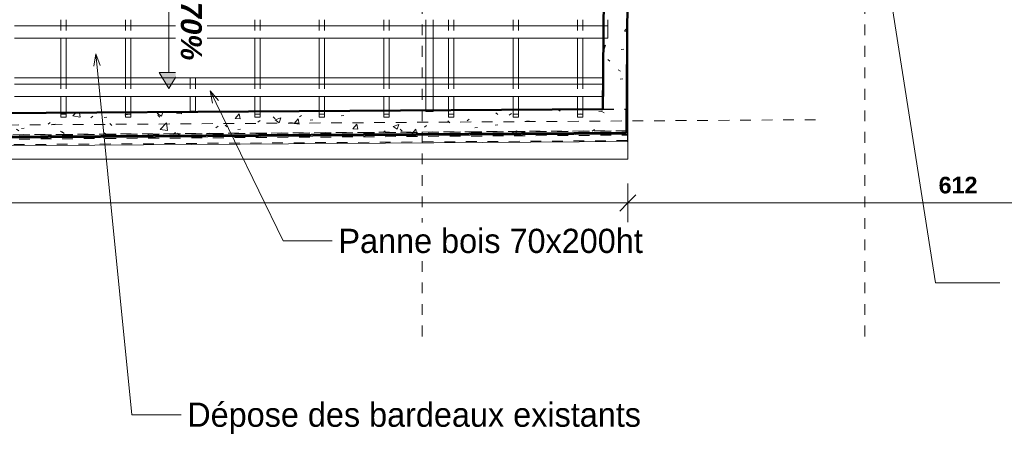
# Model space of a CAD drawing. Header units: metres. Extents: x -16.9 to 14.1, y -10.5 to 9.6.
# Tile 11 of 26: x -6 to 3.2, y -10.5 to -6.6. Entities that reach past the tile are written whole.
import ezdxf

# ---------------------------------------------------------------- set-up
doc = ezdxf.new("R2010")
doc.units = ezdxf.units.M
doc.linetypes.add('Ligne de quadrillage', pattern=[0.022225, 0.0127, -0.003175, 0.003175, -0.003175])
doc.linetypes.add('Tiret', pattern=[0.00635, 0.003175, -0.003175])
for name, color, linetype, lineweight in [('A-ANNO-DIMS', 211, 'Continuous', 9), ('A-ANNO-DIMS-75', 211, 'Continuous', 9), ('A-ANNO-NOTE', 131, 'Continuous', 9), ('A-ROOF', 132, 'Continuous', 18), ('A-WALL', 113, 'Continuous', 25), ('A-WALL-HDLN', 110, 'Tiret', 25), ('A-WALL-PATT', 111, 'Continuous', 50), ('G-ANNO-TEXT', 231, 'Continuous', 9), ('S-BEAM', 12, 'Continuous', 18), ('S-BEAM-HDLN', 1, 'Tiret', 18), ('S-GRID', 1, 'Continuous', 9)]:
    doc.layers.add(name, color=color, linetype=linetype, lineweight=lineweight)
doc.styles.add('Arial_B_1', font='arialbd.ttf', dxfattribs={"height": 0.154762})
doc.styles.add('Arial_B_I', font='arialbi.ttf', dxfattribs={"height": 0.195})
doc.styles.add('Bodoni MT_B_I', font='BOD_BI.TTF', dxfattribs={"height": 0.225})
doc.dimstyles.new('Cotation_cm', dxfattribs={"dimscale": 0.3048, "dimtxt": 0.153039, "dimasz": 0.492126, "dimexe": 0.590551, "dimexo": 0.0625, "dimgap": 0.147638, "dimtad": 1, "dimdec": 0, "dimlfac": 100, "dimzin": 0, "dimdsep": 46, "dimtxsty": 'Arial_B_1', "dimblk1": 'OBLIQUE', "dimblk2": 'OBLIQUE', "dimsah": 1, "dimcen": 0.09, "dimazin": 0, "dimtfac": 1, "dimtdec": 4, "dimtix": 1, "dimtmove": 0, "dimatfit": 3, "dimfxl": 0.590551, "dimfxlon": 1, "dimtvp": 1, "dimtfill": 1, "dimtolj": 1, "dimtzin": 0, "dimarcsym": 2})
pattern_1 = [(50, (0, 0), (0.546555, -0.047815), [0.05715, -0.62865]), (355, (0, 0), (-0.105728, 0.573166), [0.04572, -0.50292]), (100.451, (0.04555, -0.004), (0.440828, 0.52535), [0.04857, -0.53427]), (46.184, (0, 0.1524), (0.813237, -0.12613), [0.08572, -0.94297]), (96.636, (0.0678, 0.1419), (0.71221, 0.74229), [0.07286, -0.80141]), (351.184, (0, 0.1524), (0.712217, 0.742274), [0.06858, -0.75438]), (21, (0.0762, 0.1143), (0.454846, -0.306795), [0.05715, -0.62865]), (326, (0.0762, 0.1143), (0.185405, 0.55256), [0.04572, -0.50292]), (71.451, (0.1141, 0.08873), (0.64025, 0.245763), [0.04857, -0.53427]), (37.5, (0, 0), (0.009261, 0.2536672), [0.02515, -0.47168, 0.02515, -0.48539, -0.50482]), (37.5, (0, 0), (0.009261, 0.2536672), [-1.007, 0.02515, -0.47968]), (7.5, (0, 0), (0.200456, 0.300546), [0.02515, -0.26594, 0.02515, -0.46025, -0.1924]), (7.5, (0, 0), (0.200456, 0.300546), [-0.77648, 0.02515, -0.16726]), (327.5, (-0.16993, 0), (0.406768, -0.017188), [0.02515, -0.16535, 0.02515, -0.56921, -0.78867]), (327.5, (-0.16993, 0), (0.406768, -0.017188), [-0.78486, 0.02515, -0.76352]), (317.5, (-0.24613, 0), (0.444383, 0.07628), [0.02515, -0.2225, 0.02515, -0.36957, -0.56007]), (317.5, (-0.24613, 0), (0.444383, 0.07628), [-0.64237, 0.02515, -0.53492])]

# ---------------------------------------------------------------- blocks, each defined once
blk = doc.blocks.new('DIMBLOCK12-PH R_1 EXISTANT')
at = {"layer": 'A-ANNO-DIMS-75'}
for p, q in [((-15.1937, -8.3315), (-15.1937, -8.1515)), ((-0.3381, -8.3315), (-0.3381, -8.1515)), ((-15.1937, -8.3315), (-0.3381, -8.3315)), ((-15.1937, -8.3315), (-15.1937, -8.5115)), ((-0.3381, -8.3315), (-0.3381, -8.5115))]:
    blk.add_line(p, q, dxfattribs=at)
at = {"layer": 'A-ANNO-DIMS-75', "lineweight": 35}
for p, q in [((-15.1937, -8.3315), (-15.1187, -8.2565)), ((-0.3381, -8.3315), (-0.2631, -8.2565)), ((-15.1937, -8.3315), (-15.2687, -8.4065)), ((-0.3381, -8.3315), (-0.4131, -8.4065))]:
    blk.add_line(p, q, dxfattribs=at)
at = {"layer": 'A-ANNO-DIMS-75', "color": 0, "insert": (-7.9991, -8.088), "char_height": 0.15476, "width": 0.559685, "attachment_point": 1, "line_spacing_factor": 0.941778, "style": 'Arial_B_1', "bg_fill": 3, "box_fill_scale": 1.25, "bg_fill_color": 256, "bg_fill_true_color": 13158600, "bg_fill_transparency": 0}
blk.add_mtext('1486', dxfattribs=at)
blk = doc.blocks.new('_Oblique')
at = {"color": 0, "linetype": 'ByBlock', "lineweight": -2}
blk.add_line((-0.5, -0.5), (0.5, 0.5), dxfattribs=at)
blk = doc.blocks.new('DIMBLOCK13-PH R_1 EXISTANT')
at = {"layer": 'A-ANNO-DIMS-75'}
for p, q in [((-0.3381, -8.3315), (-0.3381, -8.1515)), ((5.7863, -8.3315), (5.7863, -8.1515)), ((-0.3381, -8.3315), (5.7863, -8.3315)), ((-0.3381, -8.3315), (-0.3381, -8.5115)), ((5.7863, -8.3315), (5.7863, -8.5115))]:
    blk.add_line(p, q, dxfattribs=at)
at = {"layer": 'A-ANNO-DIMS-75', "lineweight": 35}
for p, q in [((-0.3381, -8.3315), (-0.2631, -8.2565)), ((5.7863, -8.3315), (5.8613, -8.2565)), ((-0.3381, -8.3315), (-0.4131, -8.4065)), ((5.7863, -8.3315), (5.7113, -8.4065))]:
    blk.add_line(p, q, dxfattribs=at)
at = {"layer": 'A-ANNO-DIMS-75', "color": 0, "insert": (2.5492, -8.088), "char_height": 0.15476, "width": 0.419764, "attachment_point": 1, "line_spacing_factor": 0.941778, "style": 'Arial_B_1', "bg_fill": 3, "box_fill_scale": 1.25, "bg_fill_color": 256, "bg_fill_true_color": 13158600, "bg_fill_transparency": 0}
blk.add_mtext('612', dxfattribs=at)
blk = doc.blocks.new('Pente - Pente-5017315-PH R_1 EXISTANT')
at = {"layer": 'A-ANNO-NOTE'}
blk.add_hatch(color=256, dxfattribs=at).paths.add_polyline_path([(0.005, -0.0012), (0.005, 0.0012), (0.007, 0)])
for p, q in [((0.007, 0), (0.005, 0.0012)), ((0.005, 0.0012), (0.005, -0.0012)), ((-0.005, 0), (0.005, 0)), ((0.005, -0.0012), (0.007, 0))]:
    blk.add_line(p, q, dxfattribs=at)

msp = doc.modelspace()

# ---------------------------------------------------------------- hatches: boundary and pattern name
at = {"layer": 'A-WALL-PATT', "lineweight": 18}
h = msp.add_hatch(dxfattribs=at)
h.set_pattern_fill('FP_1', color=256, style=0, pattern_type=2)
h.set_pattern_definition(pattern_1)
h.paths.add_polyline_path([(-0.5695, -7.4605), (-0.3495, -7.4591), (-0.3357, -5.6945), (-0.5557, -5.6928), (-0.5659, -6.9915)])
h = msp.add_hatch(dxfattribs=at)
h.set_pattern_fill('FP_1', color=256, style=0, pattern_type=2)
h.set_pattern_definition(pattern_1)
h.paths.add_polyline_path([(-7.3929, -7.7253), (-0.3512, -7.6791), (-0.3495, -7.4591), (-7.3943, -7.5053), (-7.3929, -7.7189)])

# ---------------------------------------------------------------- linework, layer by layer
at = {"layer": 'A-ROOF'}
for p, q in [((-0.3381, -7.9255), (-0.3381, -6.0008)), ((-7.3915, -7.9255), (-0.3381, -7.9255))]:
    msp.add_line(p, q, dxfattribs=at)
at = {"layer": 'A-WALL', "lineweight": 50}
for p, q in [((-0.5695, -7.4605), (-0.5557, -5.6928)), ((-0.3357, -5.6945), (-0.3512, -7.6791)), ((-12.7408, -7.5403), (-0.5695, -7.4605)), ((-0.3512, -7.6791), (-7.3929, -7.7253))]:
    msp.add_line(p, q, dxfattribs=at)
at = {"layer": 'A-WALL-HDLN'}
msp.add_open_spline([(-0.5695, -7.4605), (-0.4962, -7.46), (-0.4228, -7.4596), (-0.3495, -7.4591)], degree=3, dxfattribs=at)
at = {"layer": 'G-ANNO-TEXT', "color": 190}
for p, q in [((2.0627, -6.1553), (2.5189, -9.0729)), ((-5.2807, -6.946), (-5.2994, -7.0609)), ((-5.2807, -6.946), (-5.2395, -7.0549)), ((-5.2807, -6.946), (-4.9445, -10.2999)), ((-4.2183, -7.2898), (-4.142, -7.3777)), ((-4.2183, -7.2898), (-4.1962, -7.4041)), ((-4.2183, -7.2898), (-3.54, -8.6842)), ((-3.54, -8.6842), (-3.064, -8.6842)), ((2.5189, -9.0729), (3.1192, -9.0729)), ((-4.9445, -10.2999), (-4.4685, -10.2999))]:
    msp.add_line(p, q, dxfattribs=at)
at = {"layer": 'S-BEAM'}
for p, q in [((-0.5635, -6.6845), (-6.0371, -6.6845)), ((-2.2151, -6.686), (-2.2151, -7.1693)), ((-2.1451, -6.6862), (-2.1451, -7.1693)), ((-6.0371, -6.8006), (-4.4048, -6.8006)), ((-5.6048, -6.8006), (-5.6048, -7.1693)), ((-5.5548, -6.8006), (-5.5548, -7.1693)), ((-5.0048, -6.8006), (-5.0048, -7.1693)), ((-4.9548, -6.8006), (-4.9548, -7.1693)), ((-4.4048, -6.7989), (-4.4048, -7.1693)), ((-4.3548, -6.7989), (-4.3548, -7.1693)), ((-4.3548, -6.8006), (-2.2151, -6.8006)), ((-3.8048, -6.8006), (-3.8048, -7.1693)), ((-3.7548, -6.8006), (-3.7548, -7.1693)), ((-3.2048, -6.8006), (-3.2048, -7.1693)), ((-3.1548, -6.8006), (-3.1548, -7.1693)), ((-2.6048, -6.8006), (-2.6048, -7.1693)), ((-2.5548, -6.8006), (-2.5548, -7.1693)), ((-2.1451, -6.8006), (-0.5644, -6.8006)), ((-2.0048, -6.8006), (-2.0048, -7.1693)), ((-1.9548, -6.8006), (-1.9548, -7.1693)), ((-1.4048, -6.8006), (-1.4048, -7.1693)), ((-1.3548, -6.8006), (-1.3548, -7.1693)), ((-0.8048, -6.8006), (-0.8048, -7.1693)), ((-0.7548, -6.8006), (-0.7548, -7.1693)), ((-0.5673, -7.1693), (-6.0371, -7.1693)), ((-0.5677, -7.2263), (-6.0371, -7.2263)), ((-2.2151, -7.2298), (-2.2151, -7.4713)), ((-2.1451, -7.23), (-2.1451, -7.4709)), ((-6.0371, -7.3424), (-4.4048, -7.3424)), ((-5.6048, -7.3424), (-5.6048, -7.4935)), ((-5.5548, -7.3424), (-5.5548, -7.4932)), ((-5.0048, -7.3424), (-5.0048, -7.4896)), ((-4.9548, -7.3424), (-4.9548, -7.4893)), ((-4.4048, -7.3395), (-4.4048, -7.4776)), ((-4.3548, -7.3396), (-4.3548, -7.4776)), ((-4.3548, -7.3424), (-2.2151, -7.3424)), ((-3.8048, -7.3424), (-3.8048, -7.4817)), ((-3.7548, -7.3424), (-3.7548, -7.4814)), ((-3.2048, -7.3424), (-3.2048, -7.4778)), ((-3.1548, -7.3424), (-3.1548, -7.4775)), ((-2.6048, -7.3424), (-2.6048, -7.4739)), ((-2.5548, -7.3424), (-2.5548, -7.4735)), ((-2.1451, -7.3424), (-0.5686, -7.3424)), ((-2.0048, -7.3424), (-2.0048, -7.4699)), ((-1.9548, -7.3424), (-1.9548, -7.4696)), ((-1.4048, -7.3424), (-1.4048, -7.466)), ((-1.3548, -7.3424), (-1.3548, -7.4657)), ((-0.8048, -7.3424), (-0.8048, -7.4621)), ((-0.7548, -7.3424), (-0.7548, -7.4617)), ((-4.4048, -7.4776), (-4.3548, -7.4776)), ((-4.4048, -7.4825), (-4.4048, -7.4776)), ((-4.3548, -7.4825), (-4.4048, -7.4825)), ((-4.3548, -7.4776), (-4.3548, -7.4825)), ((-0.3429, -7.6596), (-0.3511, -7.6596)), ((-0.3511, -7.6616), (-0.3428, -7.6616)), ((-0.3511, -7.6632), (-0.3428, -7.6631)), ((-0.3428, -7.6616), (-0.3429, -7.6596)), ((-0.3428, -7.6617), (-0.3428, -7.6631)), ((-0.3426, -7.6914), (-0.3428, -7.6631)), ((-7.3928, -7.7377), (-0.3426, -7.6914)), ((-7.3923, -7.8077), (-0.3422, -7.7614)), ((-0.3422, -7.7614), (-0.3426, -7.6914))]:
    msp.add_line(p, q, dxfattribs=at)
at = {"layer": 'S-BEAM-HDLN'}
for p, q in [((-5.6048, -6.6276), (-5.6048, -6.8006)), ((-5.5548, -6.6276), (-5.5548, -6.8006)), ((-5.0048, -6.6276), (-5.0048, -6.8006)), ((-4.9548, -6.6276), (-4.9548, -6.8006)), ((-4.4048, -6.6276), (-4.4048, -6.7988)), ((-4.3548, -6.6276), (-4.3548, -6.7989)), ((-3.8048, -6.6276), (-3.8048, -6.8006)), ((-3.7548, -6.6276), (-3.7548, -6.8006)), ((-3.2048, -6.6276), (-3.2048, -6.8006)), ((-3.1548, -6.6276), (-3.1548, -6.8006)), ((-2.6048, -6.6276), (-2.6048, -6.8006)), ((-2.5548, -6.6276), (-2.5548, -6.8006)), ((-2.2151, -6.6276), (-2.2151, -6.686)), ((-2.1451, -6.6276), (-2.1451, -6.6861)), ((-2.0048, -6.6276), (-2.0048, -6.8006)), ((-1.9548, -6.6276), (-1.9548, -6.8006)), ((-1.4048, -6.6276), (-1.4048, -6.8006)), ((-1.3548, -6.6276), (-1.3548, -6.8006)), ((-0.8048, -6.6276), (-0.8048, -6.8006)), ((-0.7548, -6.6276), (-0.7548, -6.8006)), ((-0.5239, -6.6845), (-0.5238, -6.6275)), ((-0.5238, -6.6334), (-0.5233, -6.7437)), ((-0.5239, -6.6845), (-0.5634, -6.6845)), ((-0.5234, -6.8006), (-0.5239, -6.6845)), ((-0.5233, -6.7437), (-0.5234, -6.7964)), ((-4.4048, -6.8006), (-4.3549, -6.8006)), ((-2.2151, -6.8006), (-2.1452, -6.8006)), ((-0.5643, -6.8006), (-0.5234, -6.8006)), ((-5.6048, -7.1693), (-5.6048, -7.3424)), ((-5.5548, -7.1693), (-5.5548, -7.3424)), ((-5.0048, -7.1693), (-5.0048, -7.3424)), ((-4.9548, -7.1693), (-4.9548, -7.3424)), ((-4.4048, -7.1693), (-4.4048, -7.3394)), ((-4.3548, -7.1693), (-4.3548, -7.3396)), ((-3.8048, -7.1693), (-3.8048, -7.3424)), ((-3.7548, -7.1693), (-3.7548, -7.3424)), ((-3.2048, -7.1693), (-3.2048, -7.3424)), ((-3.1548, -7.1693), (-3.1548, -7.3424)), ((-2.6048, -7.1693), (-2.6048, -7.3424)), ((-2.5548, -7.1693), (-2.5548, -7.3424)), ((-2.2151, -7.1693), (-2.2151, -7.2297)), ((-2.1451, -7.1693), (-2.1451, -7.2299)), ((-2.0048, -7.1693), (-2.0048, -7.3424)), ((-1.9548, -7.1693), (-1.9548, -7.3424)), ((-1.4048, -7.1693), (-1.4048, -7.3424)), ((-1.3548, -7.1693), (-1.3548, -7.3424)), ((-0.8048, -7.1693), (-0.8048, -7.3424)), ((-0.7548, -7.1693), (-0.7548, -7.3424)), ((-0.5613, -7.2263), (-0.5676, -7.2263)), ((-0.5611, -7.1693), (-0.5672, -7.1693)), ((-0.5613, -7.2263), (-0.5611, -7.1693)), ((-0.5603, -7.3424), (-0.5613, -7.2263)), ((-0.561, -7.1723), (-0.56, -7.2854)), ((-0.56, -7.2854), (-0.5603, -7.3403)), ((-4.4048, -7.3424), (-4.3549, -7.3424)), ((-2.2151, -7.3424), (-2.1452, -7.3424)), ((-0.5686, -7.3424), (-0.5603, -7.3424)), ((-5.6048, -7.4936), (-5.6048, -7.5064)), ((-5.5548, -7.4933), (-5.5548, -7.5064)), ((-5.0048, -7.4896), (-5.0048, -7.5064)), ((-4.9548, -7.4893), (-4.9548, -7.5064)), ((-3.8048, -7.4818), (-3.8048, -7.5057)), ((-3.7548, -7.4815), (-3.7548, -7.5057)), ((-3.2048, -7.4778), (-3.2048, -7.5057)), ((-3.1548, -7.4775), (-3.1548, -7.5057)), ((-2.6048, -7.4739), (-2.6048, -7.5064)), ((-2.5548, -7.4736), (-2.5548, -7.5064)), ((-2.2151, -7.4714), (-2.2151, -7.4825)), ((-2.1451, -7.4825), (-2.2151, -7.4825)), ((-2.1451, -7.4709), (-2.1451, -7.4825)), ((-2.0048, -7.47), (-2.0048, -7.5064)), ((-1.9548, -7.4696), (-1.9548, -7.5064)), ((-1.4048, -7.466), (-1.4048, -7.5064)), ((-1.3548, -7.4657), (-1.3548, -7.5064)), ((-0.8048, -7.4621), (-0.8048, -7.5064)), ((-0.7548, -7.4618), (-0.7548, -7.5064)), ((-5.6048, -7.5351), (-5.6048, -7.5064)), ((-5.6048, -7.5064), (-5.5548, -7.5064)), ((-5.5548, -7.5351), (-5.6048, -7.5351)), ((-5.5548, -7.5064), (-5.5548, -7.5351)), ((-5.0048, -7.5351), (-5.0048, -7.5064)), ((-5.0048, -7.5064), (-4.9548, -7.5064)), ((-4.9548, -7.5351), (-5.0048, -7.5351)), ((-4.9548, -7.5064), (-4.9548, -7.5351)), ((-3.8048, -7.5344), (-3.8048, -7.5057)), ((-3.8048, -7.5057), (-3.7548, -7.5057)), ((-3.7548, -7.5344), (-3.8048, -7.5344)), ((-3.7548, -7.5057), (-3.7548, -7.5344)), ((-3.2048, -7.5344), (-3.2048, -7.5057)), ((-3.2048, -7.5057), (-3.1548, -7.5057)), ((-3.1548, -7.5344), (-3.2048, -7.5344)), ((-3.1548, -7.5057), (-3.1548, -7.5344)), ((-2.6048, -7.5351), (-2.6048, -7.5064)), ((-2.6048, -7.5064), (-2.5548, -7.5064)), ((-2.5548, -7.5351), (-2.6048, -7.5351)), ((-2.5548, -7.5064), (-2.5548, -7.5351)), ((-2.0048, -7.5351), (-2.0048, -7.5064)), ((-2.0048, -7.5064), (-1.9548, -7.5064)), ((-1.9548, -7.5351), (-2.0048, -7.5351)), ((-1.9548, -7.5064), (-1.9548, -7.5351)), ((-1.4048, -7.5351), (-1.4048, -7.5064)), ((-1.4048, -7.5064), (-1.3548, -7.5064)), ((-1.3548, -7.5351), (-1.4048, -7.5351)), ((-1.3548, -7.5064), (-1.3548, -7.5351)), ((-0.8048, -7.5351), (-0.8048, -7.5064)), ((-0.8048, -7.5064), (-0.7548, -7.5064)), ((-0.7548, -7.5351), (-0.8048, -7.5351)), ((-0.7548, -7.5064), (-0.7548, -7.5351)), ((-0.3511, -7.6596), (-7.393, -7.7058)), ((-7.393, -7.7078), (-0.3511, -7.6616)), ((-7.393, -7.7094), (-0.3511, -7.6632)), ((-7.3927, -7.7468), (-0.3426, -7.7006)), ((-0.3423, -7.7516), (-7.3924, -7.7978))]:
    msp.add_line(p, q, dxfattribs=at)
at = {"layer": 'S-GRID', "linetype": 'Ligne de quadrillage'}
for p, q in [((-2.2499, -9.5717), (-2.2499, 8.3345)), ((1.8651, -9.5717), (1.8651, 8.3345)), ((1.4054, -7.5576), (-16.0153, -7.6718))]:
    msp.add_line(p, q, dxfattribs=at)

# ---------------------------------------------------------------- block references
at = {"layer": 'A-ANNO-NOTE', "xscale": 75, "yscale": 75, "zscale": 75, "rotation": 270.0000000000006}
msp.add_blockref('Pente - Pente-5017315-PH R_1 EXISTANT', (-4.6028, -6.7437), dxfattribs=at)

# ---------------------------------------------------------------- texts
at = {"layer": 'G-ANNO-TEXT', "color": 190, "insert": (-4.431, -10.1874), "char_height": 0.225, "width": 5.808226, "attachment_point": 1, "style": 'Bodoni MT_B_I', "bg_fill": 3, "box_fill_scale": 1.25, "bg_fill_color": 256, "bg_fill_true_color": 13158600, "bg_fill_transparency": 0}
msp.add_mtext('Dépose des bardeaux existants', dxfattribs=at)

# ---------------------------------------------------------------- next in the draw order: texts
at = {"layer": 'A-ANNO-NOTE', "insert": (-4.2956, -6.4606), "char_height": 0.195, "width": 0.65538, "attachment_point": 1, "rotation": 270, "style": 'Arial_B_I', "bg_fill": 3, "box_fill_scale": 1.25, "bg_fill_color": 256, "bg_fill_true_color": 13158600, "bg_fill_transparency": 0}
msp.add_mtext('70%', dxfattribs=at)
at = {"layer": 'G-ANNO-TEXT', "color": 190, "insert": (-3.0265, -8.5717), "char_height": 0.225, "width": 3.824049, "attachment_point": 1, "style": 'Bodoni MT_B_I', "bg_fill": 3, "box_fill_scale": 1.25, "bg_fill_color": 256, "bg_fill_true_color": 13158600, "bg_fill_transparency": 0}
msp.add_mtext('Panne bois 70x200ht', dxfattribs=at)

# ---------------------------------------------------------------- next in the draw order: dimensions: what is measured, and where the dimension line sits
at = {"layer": 'A-ANNO-DIMS'}
dim = msp.add_linear_dim(base=(-0.3381, -8.3315), p1=(-15.1937, -8.1515), p2=(-0.3381, -8.1515), dimstyle='Cotation_cm', override={"dimpost": '<>', "dimfxl": 14.855648}, dxfattribs=at)
dim.commit()
dim.dimension.update_dxf_attribs({"geometry": 'DIMBLOCK12-PH R_1 EXISTANT', "text_midpoint": (-7.7659, -8.2074)})

# ---------------------------------------------------------------- next in the draw order: dimensions: what is measured, and where the dimension line sits
dim = msp.add_linear_dim(base=(5.7863, -8.3315), p1=(-0.3381, -8.1515), p2=(5.7863, -8.1515), dimstyle='Cotation_cm', override={"dimpost": '<>', "dimfxl": 6.124359}, dxfattribs=at)
dim.commit()
dim.dimension.update_dxf_attribs({"geometry": 'DIMBLOCK13-PH R_1 EXISTANT', "text_midpoint": (2.7241, -8.2075)})

doc.saveas('drawing.dxf')
